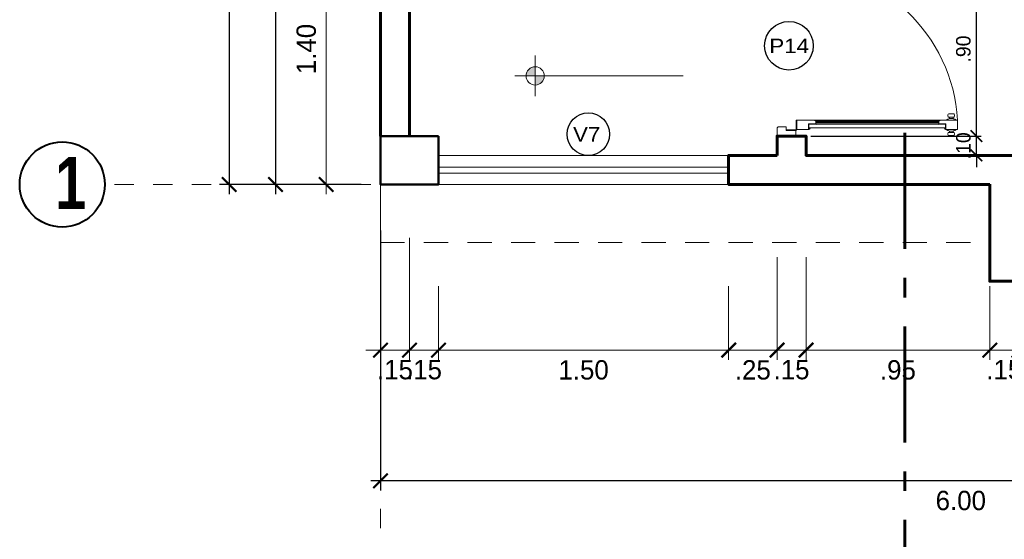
# Model space of a CAD drawing. Header units: metres. Extents: x -13 to 533, y -25 to 219.
# Tile 60 of 99: x 58.64 to 63.73, y -1.83 to 0.85. Entities that reach past the tile are written whole.
import ezdxf

# ---------------------------------------------------------------- set-up
doc = ezdxf.new("R2010")
doc.units = ezdxf.units.M
for name, pattern in [('ACAD_ISO03W100', [30, 12, -18]), ('ACAD_ISO10W100', [18, 12, -3, 0, -3]), ('DASHDOT', [1, 0.5, -0.25, 0, -0.25]), ('DASHED2', [0.375, 0.25, -0.125]), ('HIDDEN', [0.375, 0.25, -0.125])]:
    doc.linetypes.add(name, pattern=pattern)
for name, color, linetype, lineweight in [('COLUMNAS', 5, 'Continuous', 80), ('CORTES', 252, 'Continuous', 25), ('COTAS', 4, 'Continuous', 13), ('EJES', 251, 'Continuous', 20), ('NPT', 255, 'Continuous', 13), ('Pluma 0.2', 252, 'Continuous', 20), ('PLUMA 0.8', 1, 'Continuous', 60), ('Proyecciones', 252, 'DASHED2', 13), ('VANOS', 254, 'Continuous', 20)]:
    doc.layers.add(name, color=color, linetype=linetype, lineweight=lineweight)
doc.layers.add('PLUMA 0.05', color=7, linetype='Continuous', lineweight=5, true_color=0x9c9c9c)
doc.styles.add('joe1', font='impact.ttf')
doc.styles.add('STYLE1', font='arial.ttf', dxfattribs={"height": 0.3})
doc.styles.add('TEXTOCENT', font='GOTHIC.TTF')
doc.dimstyles.new('PLANTA50', dxfattribs={"dimscale": 0.5, "dimtxt": 0.2, "dimasz": 0.15, "dimexe": 0.1, "dimexo": 0.1, "dimgap": 0.1, "dimtad": 2, "dimzin": 7, "dimdsep": 46, "dimtxsty": 'TEXTOCENT', "dimblk": 'ARCHTICK', "dimcen": 0.2, "dimdle": 0.1, "dimclrd": 8, "dimclre": 8, "dimclrt": 256, "dimaunit": 1, "dimadec": 0, "dimazin": 0, "dimtfac": 1, "dimtix": 1, "dimtmove": 2, "dimatfit": 3, "dimldrblk": 'ARCHTICK', "dimfxl": 1, "dimtolj": 1, "dimtzin": 0, "dimarcsym": 0})

# ---------------------------------------------------------------- blocks, each defined once
blk = doc.blocks.new('_ARCHTICK')
at = {"color": 0, "linetype": 'ByBlock', "const_width": 0.15}
blk.add_lwpolyline([(-0.5, -0.5), (0.5, 0.5)], dxfattribs=at)
blk = doc.blocks.new('*D456')
at = {"layer": 'COTAS', "color": 8, "lineweight": -2, "transparency": 16777216}
for p, q in [((59.7273, 20.05), (59.7273, -0.05)), ((60.4591, 20), (59.6773, 20)), ((60.4091, 0), (59.6773, 0))]:
    blk.add_line(p, q, dxfattribs=at)
at = {"layer": 'Defpoints', "color": 0, "lineweight": 5, "transparency": 16777216}
for p in [(60.5091, 20), (59.7273, 0), (60.4591, 0)]:
    blk.add_point(p, dxfattribs=at)
at = {"layer": 'COTAS', "color": 8, "lineweight": -2, "transparency": 16777216, "xscale": 0.075, "yscale": 0.075, "zscale": 0.075}
for p, rotation in [((59.7273, 20), 90), ((59.7273, 0), 270)]:
    blk.add_blockref('_ARCHTICK', p, dxfattribs=dict(at, rotation=rotation))
at = {"layer": 'COTAS', "transparency": 16777216, "insert": (59.6248, 10), "char_height": 0.1, "attachment_point": 5, "rotation": 90, "style": 'TEXTOCENT'}
blk.add_mtext('\\A1;20.00', dxfattribs=at)
blk = doc.blocks.new('A$C7ABB6997')
at = {"layer": 'EJES', "color": 250, "linetype": 'DASHDOT', "ltscale": 0.01}
blk.add_line((0.22, 0.6), (0.22, 2.75), dxfattribs=at)
at = {"layer": 'EJES', "color": 250, "lineweight": 40}
blk.add_circle((0.22, 2.97), 0.22, dxfattribs=at)
blk = doc.blocks.new('*D457')
at = {"layer": 'COTAS', "color": 8, "lineweight": -2, "transparency": 16777216}
for p, q in [((59.967, 3.625), (59.967, -0.05)), ((60.1783, 3.575), (59.917, 3.575)), ((60.4091, 0), (59.917, 0))]:
    blk.add_line(p, q, dxfattribs=at)
at = {"layer": 'Defpoints', "color": 0, "lineweight": 5, "transparency": 16777216}
for p in [(60.2283, 3.575), (59.967, 0), (60.4591, 0)]:
    blk.add_point(p, dxfattribs=at)
at = {"layer": 'COTAS', "color": 8, "lineweight": -2, "transparency": 16777216, "xscale": 0.075, "yscale": 0.075, "zscale": 0.075}
for p, rotation in [((59.967, 3.575), 90), ((59.967, 0), 270)]:
    blk.add_blockref('_ARCHTICK', p, dxfattribs=dict(at, rotation=rotation))
at = {"layer": 'COTAS', "transparency": 16777216, "insert": (59.8645, 1.7875), "char_height": 0.1, "attachment_point": 5, "rotation": 90, "style": 'TEXTOCENT'}
blk.add_mtext('\\A1;3.58', dxfattribs=at)
blk = doc.blocks.new('*D461')
at = {"layer": 'COTAS', "color": 8, "lineweight": -2, "transparency": 16777216}
for p, q in [((60.5091, -0.2376), (60.5091, -1.581)), ((66.5091, -0.2376), (66.5091, -1.581)), ((66.5591, -1.531), (60.4591, -1.531))]:
    blk.add_line(p, q, dxfattribs=at)
at = {"layer": 'Defpoints', "color": 0, "lineweight": 5, "transparency": 16777216}
for p in [(60.5091, -0.1876), (66.5091, -0.1876), (60.5091, -1.531)]:
    blk.add_point(p, dxfattribs=at)
at = {"layer": 'COTAS', "color": 8, "lineweight": -2, "transparency": 16777216, "xscale": 0.075, "yscale": 0.075, "zscale": 0.075, "rotation": 180}
blk.add_blockref('_ARCHTICK', (60.5091, -1.531), dxfattribs=at)
at = {"layer": 'COTAS', "color": 8, "lineweight": -2, "transparency": 16777216, "xscale": 0.075, "yscale": 0.075, "zscale": 0.075}
blk.add_blockref('_ARCHTICK', (66.5091, -1.531), dxfattribs=at)
at = {"layer": 'COTAS', "transparency": 16777216, "insert": (63.5091, -1.6335), "char_height": 0.1, "attachment_point": 5, "style": 'TEXTOCENT'}
blk.add_mtext('\\A1;6.00', dxfattribs=at)
blk = doc.blocks.new('A$C387263C3')
at = {"layer": 'PLUMA 0.05', "lineweight": 9}
blk.add_arc((0.0378, 0.108), 0.9309, 0, 86.6744, dxfattribs=at)
at = {"layer": 'Pluma 0.2', "lineweight": 9}
for p, q in [((0.0216, 1.018), (0.0123, 1.0203)), ((0.0216, 1.018), (0.0123, 1.0203)), ((0.0216, 0.9835), (0.0216, 1.018)), ((0.0216, 0.9835), (0.0216, 1.018)), ((0.0334, 1.027), (0.0378, 1.027)), ((0.0334, 1.027), (0.0378, 1.027)), ((0.0918, 1.0373), (0.0378, 1.0373)), ((0.0378, 1.0373), (0.0918, 1.0373)), ((0.0378, 0.9705), (0.0378, 1.0373)), ((0.0918, 1.0373), (0.0378, 1.0373)), ((0.0378, 1.0373), (0.0918, 1.0373)), ((0.0378, 0.9705), (0.0378, 1.0373)), ((0.0918, 0.9362), (0.0918, 1.0373)), ((0.0918, 0.9362), (0.0918, 1.0373)), ((0.0962, 1.027), (0.0918, 1.027)), ((0.0962, 1.027), (0.0918, 1.027)), ((0.108, 1.018), (0.1192, 1.0203)), ((0.108, 1.018), (0.1192, 1.0203)), ((0.108, 0.9835), (0.108, 1.018)), ((0.108, 0.9835), (0.108, 1.018)), ((0.0005, 0.997), (0.0005, 1.0044)), ((0.0005, 1.0044), (0.0035, 1.0044)), ((0.0005, 0.997), (0.0005, 1.0044)), ((0.0005, 1.0044), (0.0035, 1.0044)), ((0.0035, 0.997), (0.0005, 0.997)), ((0.0035, 0.997), (0.0005, 0.997)), ((0.0035, 0.9893), (0.0035, 1.0121)), ((0.0035, 0.9893), (0.0035, 1.0121)), ((0.0035, 1.0044), (0.0035, 0.997)), ((0.0035, 1.0044), (0.0035, 0.997)), ((0.0216, 0.9835), (0.0123, 0.9812)), ((0.0216, 0.9835), (0.0123, 0.9812)), ((0.0216, 1.0109), (0.0277, 1.0109)), ((0.0216, 1.0109), (0.0277, 1.0109)), ((0.0216, 0.9906), (0.0277, 0.9906)), ((0.0216, 0.9906), (0.0277, 0.9906)), ((0.0277, 0.9906), (0.0277, 1.0109)), ((0.0277, 0.9906), (0.0277, 1.0109)), ((0.0334, 0.9744), (0.0378, 0.9744)), ((0.0334, 0.9744), (0.0378, 0.9744)), ((0.0706, 0.9705), (0.0378, 0.9705)), ((0.0706, 0.9705), (0.0378, 0.9705)), ((0.0447, 0.9683), (0.0378, 0.9683)), ((0.0447, 0.9683), (0.0378, 0.9683)), ((0.0447, 0.9614), (0.0447, 0.9683)), ((0.0447, 0.9614), (0.0447, 0.9683)), ((0.0468, 0.9683), (0.0684, 0.9683)), ((0.0684, 0.9683), (0.0468, 0.9683)), ((0.0468, 0.5394), (0.0468, 0.9683)), ((0.0468, 0.514), (0.0468, 0.9683)), ((0.0468, 0.9683), (0.0684, 0.9683)), ((0.0684, 0.9683), (0.0468, 0.9683)), ((0.0468, 0.5394), (0.0468, 0.9683)), ((0.0468, 0.514), (0.0468, 0.9683)), ((0.0684, 0.9293), (0.0684, 0.9683)), ((0.0684, 0.9293), (0.0684, 0.9683)), ((0.0706, 0.9293), (0.0706, 0.9705)), ((0.0706, 0.9293), (0.0706, 0.9705)), ((0.0962, 0.9744), (0.0918, 0.9744)), ((0.0962, 0.9744), (0.0918, 0.9744)), ((0.108, 1.0109), (0.1019, 1.0109)), ((0.1019, 0.9906), (0.1019, 1.0109)), ((0.108, 1.0109), (0.1019, 1.0109)), ((0.1019, 0.9906), (0.1019, 1.0109)), ((0.108, 0.9906), (0.1019, 0.9906)), ((0.108, 0.9906), (0.1019, 0.9906)), ((0.108, 0.9835), (0.1192, 0.9812)), ((0.108, 0.9835), (0.1192, 0.9812)), ((0.128, 0.9893), (0.128, 1.0121)), ((0.128, 0.9893), (0.128, 1.0121)), ((0.0684, 0.9293), (0.0676, 0.9285)), ((0.0684, 0.9293), (0.0676, 0.9285)), ((0.0684, 0.9276), (0.0676, 0.9285)), ((0.0684, 0.9276), (0.0676, 0.9285)), ((0.0684, 0.5394), (0.0684, 0.9276)), ((0.0684, 0.514), (0.0684, 0.9276)), ((0.0684, 0.5394), (0.0684, 0.9276)), ((0.0684, 0.514), (0.0684, 0.9276)), ((0.0849, 0.9293), (0.0706, 0.9293)), ((0.0849, 0.9293), (0.0706, 0.9293)), ((0.0754, 0.2225), (0.0754, 0.9293)), ((0.0754, 0.2225), (0.0754, 0.9293)), ((0.0818, 0.2225), (0.0818, 0.9293)), ((0.0818, 0.2225), (0.0818, 0.9293)), ((0.0849, 0.9293), (0.0918, 0.9362)), ((0.0849, 0.9293), (0.0918, 0.9362)), ((0.0882, 0.2193), (0.0882, 0.9325)), ((0.0882, 0.2193), (0.0882, 0.9325)), ((0.09, 0.2174), (0.09, 0.9344)), ((0.09, 0.2174), (0.09, 0.9344)), ((0.0918, 0.2156), (0.0918, 0.9362)), ((0.0918, 0.2156), (0.0918, 0.9362)), ((0.0468, 0.5394), (0.0468, 0.1835)), ((0.0468, 0.5394), (0.0468, 0.1835)), ((0.0468, 0.514), (0.0468, 0.1835)), ((0.0468, 0.514), (0.0468, 0.1835)), ((0.0684, 0.5394), (0.0684, 0.2242)), ((0.0684, 0.5394), (0.0684, 0.2242)), ((0.0684, 0.514), (0.0684, 0.2242)), ((0.0684, 0.514), (0.0684, 0.2242)), ((0.0447, 0.1835), (0.0378, 0.1835)), ((0.0447, 0.1835), (0.0378, 0.1835)), ((0.0378, 0.1813), (0.0378, 0.1145)), ((0.0706, 0.1813), (0.0378, 0.1813)), ((0.0378, 0.1813), (0.0378, 0.1145)), ((0.0706, 0.1813), (0.0378, 0.1813)), ((0.0447, 0.1904), (0.0447, 0.1835)), ((0.0447, 0.1904), (0.0447, 0.1835)), ((0.0468, 0.1835), (0.0684, 0.1835)), ((0.0684, 0.1835), (0.0468, 0.1835)), ((0.0468, 0.1835), (0.0684, 0.1835)), ((0.0684, 0.1835), (0.0468, 0.1835)), ((0.0684, 0.2242), (0.0676, 0.2233)), ((0.0684, 0.2242), (0.0676, 0.2233)), ((0.0684, 0.2225), (0.0676, 0.2233)), ((0.0684, 0.2225), (0.0676, 0.2233)), ((0.0684, 0.2225), (0.0684, 0.1835)), ((0.0684, 0.2225), (0.0684, 0.1835)), ((0.0706, 0.2225), (0.0706, 0.1813)), ((0.0849, 0.2225), (0.0706, 0.2225)), ((0.0706, 0.2225), (0.0706, 0.1813)), ((0.0849, 0.2225), (0.0706, 0.2225)), ((0.0849, 0.2225), (0.0918, 0.2156)), ((0.0849, 0.2225), (0.0918, 0.2156)), ((0.0918, 0.2156), (0.0918, 0.1145)), ((0.0918, 0.2156), (0.0918, 0.1145)), ((0.0918, 0.1145), (0.0378, 0.1145)), ((0.0378, 0.1145), (0.0918, 0.1145)), ((0.0918, 0.1145), (0.0378, 0.1145)), ((0.0378, 0.1145), (0.0918, 0.1145)), ((0, 0), (0, 0.108)), ((0, 0.108), (0.0313, 0.108)), ((0, 0), (0, 0.108)), ((0, 0.108), (0.0313, 0.108)), ((0.0313, 0.0518), (0.0313, 0.108)), ((0.0313, 0.0518), (0.0313, 0.108)), ((0.0335, 0.054), (0.0335, 0.108)), ((0.0335, 0.108), (0.0356, 0.108)), ((0.0335, 0.054), (0.0335, 0.108)), ((0.0335, 0.108), (0.0356, 0.108)), ((0.0356, 0.054), (0.0356, 0.108)), ((0.0356, 0.054), (0.0356, 0.108)), ((0.0378, 0.1102), (0.0378, 0.1123)), ((0.0918, 0.1123), (0.0378, 0.1123)), ((0.0378, 0.1102), (0.0378, 0.1123)), ((0.0918, 0.1123), (0.0378, 0.1123)), ((0.0378, 0.1102), (0.0918, 0.1102)), ((0.0378, 0.1102), (0.0918, 0.1102)), ((0.0918, 0.1123), (0.0918, 0.1102)), ((0.0918, 0.1123), (0.0918, 0.1102)), ((0.9687, 0.0518), (0.9687, 0.108)), ((1, 0.108), (0.9687, 0.108)), ((0.9687, 0.0518), (0.9687, 0.108)), ((1, 0.108), (0.9687, 0.108)), ((1, 0), (1, 0.108)), ((1, 0), (1, 0.108)), ((0, 0), (0.0471, 0)), ((0, 0), (0.0471, 0)), ((0.0313, 0.0518), (0.054, 0.0518)), ((0.0313, 0.0518), (0.054, 0.0518)), ((0.0356, 0.054), (0.0335, 0.054)), ((0.0356, 0.054), (0.0335, 0.054)), ((0.0471, 0), (0.054, 0.0069)), ((0.0471, 0), (0.054, 0.0069)), ((0.054, 0.0069), (0.054, 0.0518)), ((0.054, 0.0069), (0.054, 0.0518)), ((0.9687, 0.0518), (0.946, 0.0518)), ((0.946, 0.0069), (0.946, 0.0518)), ((0.9687, 0.0518), (0.946, 0.0518)), ((0.946, 0.0069), (0.946, 0.0518)), ((0.9529, 0), (0.946, 0.0069)), ((0.9529, 0), (0.946, 0.0069)), ((1, 0), (0.9529, 0)), ((1, 0), (0.9529, 0))]:
    blk.add_line(p, q, dxfattribs=at)
for centre, major_axis, ratio, start_param, end_param in [((0.0116, 1.0121), (0.00575, 0.00575), 1, 0.703792, 2.356194), ((0.0116, 1.0121), (0.00575, 0.00575), 1, 0.703792, 2.356194), ((0.0078, 1.0271), (0.0182, 0.0182), 1, -1.468973, -0.787147), ((0.0078, 1.0271), (0.0182, 0.0182), 1, -1.468973, -0.787147), ((0.1218, 1.0271), (0.0182, -0.0182), 1, 3.92874, 4.610566), ((0.1218, 1.0271), (0.0182, -0.0182), 1, 3.92874, 4.610566), ((0.1198, 1.0121), (0.00575, 0.00575), 1, -0.785398, 0.867005), ((0.1198, 1.0121), (0.00575, 0.00575), 1, -0.785398, 0.867005), ((0.0116, 0.9893), (0.00575, -0.00575), 1, 3.926991, 5.579394), ((0.0116, 0.9893), (0.00575, -0.00575), 1, 3.926991, 5.579394), ((0.0078, 0.9744), (0.0182, -0.0182), 1, 0.787147, 1.468973), ((0.0078, 0.9744), (0.0182, -0.0182), 1, 0.787147, 1.468973), ((0.0447, 0.9683), (0.00485, -0.00485), 1, 3.926991, 5.497787), ((0.0447, 0.9683), (0.00485, -0.00485), 1, 3.926991, 5.497787), ((0.1218, 0.9744), (0.0182, 0.0182), 1, 1.672619, 2.354445), ((0.1218, 0.9744), (0.0182, 0.0182), 1, 1.672619, 2.354445), ((0.1198, 0.9893), (0.00575, -0.00575), 1, 5.41618, 7.068584), ((0.1198, 0.9893), (0.00575, -0.00575), 1, 5.41618, 7.068584), ((0.0447, 0.1835), (0.00485, 0.00485), 1, 0.785398, 2.356194), ((0.0447, 0.1835), (0.00485, 0.00485), 1, 0.785398, 2.356194), ((0.0356, 0.1102), (0.00153, 0.00153), 0.999998, 2.531896, 8.815081), ((0.0356, 0.1102), (0.00153, 0.00153), 0.999998, 2.531896, 8.815081)]:
    blk.add_ellipse(centre, major_axis=major_axis, ratio=ratio, start_param=start_param, end_param=end_param, dxfattribs=at)
blk = doc.blocks.new('*D471')
at = {"layer": 'COTAS', "color": 251, "linetype": 'Continuous', "lineweight": 5, "transparency": 16777216}
for p, q in [((60.2283, 1.45), (60.2283, -0.05)), ((60.6091, 1.4), (60.1783, 1.4)), ((60.4592, 0), (60.1783, 0))]:
    blk.add_line(p, q, dxfattribs=at)
at = {"layer": 'Defpoints', "color": 0, "linetype": 'Continuous', "lineweight": 5, "transparency": 16777216}
for p in [(60.6591, 1.4), (60.2283, 0), (60.5092, 0)]:
    blk.add_point(p, dxfattribs=at)
at = {"layer": 'COTAS', "color": 251, "linetype": 'Continuous', "lineweight": 5, "transparency": 16777216, "xscale": 0.075, "yscale": 0.075, "zscale": 0.075}
for p, rotation in [((60.2283, 1.4), 90), ((60.2283, 0), 270)]:
    blk.add_blockref('_ARCHTICK', p, dxfattribs=dict(at, rotation=rotation))
at = {"layer": 'COTAS', "linetype": 'Continuous', "lineweight": 5, "transparency": 16777216, "insert": (60.1258, 0.7), "char_height": 0.1, "attachment_point": 5, "rotation": 90, "style": 'TEXTOCENT'}
blk.add_mtext('\\A1;1.40', dxfattribs=at)
blk = doc.blocks.new('*D474')
at = {"layer": 'COTAS', "color": 251, "linetype": 'Continuous', "lineweight": -2, "transparency": 16777216}
for p, q in [((63.5901, 0.25), (63.5901, 0.31)), ((62.7341, 0.25), (63.6151, 0.25)), ((63.5901, 0.15), (63.5901, 0.25)), ((62.7341, 0.15), (63.6151, 0.15)), ((63.5901, 0.15), (63.5901, 0.09))]:
    blk.add_line(p, q, dxfattribs=at)
at = {"layer": 'Defpoints', "color": 0, "linetype": 'Continuous', "lineweight": 5, "transparency": 16777216}
for p in [(62.7091, 0.25), (63.5901, 0.25), (62.7091, 0.15)]:
    blk.add_point(p, dxfattribs=at)
at = {"layer": 'COTAS', "color": 251, "linetype": 'Continuous', "lineweight": -2, "transparency": 16777216, "xscale": 0.06, "yscale": 0.06, "zscale": 0.06}
for p, rotation in [((63.5901, 0.25), 270), ((63.5901, 0.15), 90)]:
    blk.add_blockref('_ARCHTICK', p, dxfattribs=dict(at, rotation=rotation))
at = {"layer": 'COTAS', "color": 2, "linetype": 'Continuous', "lineweight": 5, "transparency": 16777216, "insert": (63.5226, 0.2), "char_height": 0.075, "attachment_point": 5, "rotation": 90}
blk.add_mtext('\\A1;.10', dxfattribs=at)
blk = doc.blocks.new('*D475')
at = {"layer": 'COTAS', "color": 251, "linetype": 'Continuous', "lineweight": -2, "transparency": 16777216}
for p, q in [((63.5901, 0.2), (63.5901, 1.2)), ((62.7341, 1.15), (63.6151, 1.15)), ((62.7341, 0.25), (63.6151, 0.25))]:
    blk.add_line(p, q, dxfattribs=at)
at = {"layer": 'Defpoints', "color": 0, "linetype": 'Continuous', "lineweight": 5, "transparency": 16777216}
for p in [(62.7091, 1.15), (63.5901, 1.15), (62.7091, 0.25)]:
    blk.add_point(p, dxfattribs=at)
at = {"layer": 'COTAS', "color": 251, "linetype": 'Continuous', "lineweight": -2, "transparency": 16777216, "xscale": 0.06, "yscale": 0.06, "zscale": 0.06}
for p, rotation in [((63.5901, 1.15), 90), ((63.5901, 0.25), 270)]:
    blk.add_blockref('_ARCHTICK', p, dxfattribs=dict(at, rotation=rotation))
at = {"layer": 'COTAS', "color": 2, "linetype": 'Continuous', "lineweight": 5, "transparency": 16777216, "insert": (63.5226, 0.7), "char_height": 0.075, "attachment_point": 5, "rotation": 90}
blk.add_mtext('\\A1;.90', dxfattribs=at)
blk = doc.blocks.new('*D478')
at = {"layer": 'COTAS', "color": 251, "linetype": 'Continuous', "lineweight": 5, "transparency": 16777216}
for p, q in [((60.6592, -0.2752), (60.6592, -0.906)), ((60.5091, -0.5252), (60.5091, -0.906)), ((60.5091, -0.856), (60.4341, -0.856)), ((60.5091, -0.856), (60.6592, -0.856)), ((60.6592, -0.856), (60.7342, -0.856))]:
    blk.add_line(p, q, dxfattribs=at)
at = {"layer": 'Defpoints', "color": 0, "linetype": 'Continuous', "lineweight": 5, "transparency": 16777216}
for p in [(60.6592, -0.2252), (60.5091, -0.4752), (60.6592, -0.856)]:
    blk.add_point(p, dxfattribs=at)
at = {"layer": 'COTAS', "color": 251, "linetype": 'Continuous', "lineweight": 5, "transparency": 16777216, "xscale": 0.075, "yscale": 0.075, "zscale": 0.075}
blk.add_blockref('_ARCHTICK', (60.5091, -0.856), dxfattribs=at)
at = {"layer": 'COTAS', "color": 251, "linetype": 'Continuous', "lineweight": 5, "transparency": 16777216, "xscale": 0.075, "yscale": 0.075, "zscale": 0.075, "rotation": 180}
blk.add_blockref('_ARCHTICK', (60.6592, -0.856), dxfattribs=at)
at = {"layer": 'COTAS', "linetype": 'Continuous', "lineweight": 5, "transparency": 16777216, "insert": (60.5841, -0.9573), "char_height": 0.1, "attachment_point": 5, "style": 'TEXTOCENT'}
blk.add_mtext('\\A1;.15', dxfattribs=at)
blk = doc.blocks.new('*D479')
at = {"layer": 'COTAS', "color": 251, "linetype": 'Continuous', "lineweight": 5, "transparency": 16777216}
for p, q in [((60.6592, -0.2752), (60.6592, -0.906)), ((60.8091, -0.525), (60.8091, -0.906)), ((60.6592, -0.856), (60.5842, -0.856)), ((60.6592, -0.856), (60.8091, -0.856)), ((60.8091, -0.856), (60.8841, -0.856))]:
    blk.add_line(p, q, dxfattribs=at)
at = {"layer": 'Defpoints', "color": 0, "linetype": 'Continuous', "lineweight": 5, "transparency": 16777216}
for p in [(60.6592, -0.2252), (60.8091, -0.475), (60.8091, -0.856)]:
    blk.add_point(p, dxfattribs=at)
at = {"layer": 'COTAS', "color": 251, "linetype": 'Continuous', "lineweight": 5, "transparency": 16777216, "xscale": 0.075, "yscale": 0.075, "zscale": 0.075}
blk.add_blockref('_ARCHTICK', (60.6592, -0.856), dxfattribs=at)
at = {"layer": 'COTAS', "color": 251, "linetype": 'Continuous', "lineweight": 5, "transparency": 16777216, "xscale": 0.075, "yscale": 0.075, "zscale": 0.075, "rotation": 180}
blk.add_blockref('_ARCHTICK', (60.8091, -0.856), dxfattribs=at)
at = {"layer": 'COTAS', "linetype": 'Continuous', "lineweight": 5, "transparency": 16777216, "insert": (60.7341, -0.9573), "char_height": 0.1, "attachment_point": 5, "style": 'TEXTOCENT'}
blk.add_mtext('\\A1;.15', dxfattribs=at)
blk = doc.blocks.new('*D480')
at = {"layer": 'COTAS', "color": 251, "linetype": 'Continuous', "lineweight": 5, "transparency": 16777216}
for p, q in [((60.8091, -0.525), (60.8091, -0.906)), ((62.3091, -0.5252), (62.3091, -0.906)), ((60.7591, -0.856), (62.3591, -0.856))]:
    blk.add_line(p, q, dxfattribs=at)
at = {"layer": 'Defpoints', "color": 0, "linetype": 'Continuous', "lineweight": 5, "transparency": 16777216}
for p in [(60.8091, -0.475), (62.3091, -0.4752), (62.3091, -0.856)]:
    blk.add_point(p, dxfattribs=at)
at = {"layer": 'COTAS', "color": 251, "linetype": 'Continuous', "lineweight": 5, "transparency": 16777216, "xscale": 0.075, "yscale": 0.075, "zscale": 0.075, "rotation": 180}
blk.add_blockref('_ARCHTICK', (60.8091, -0.856), dxfattribs=at)
at = {"layer": 'COTAS', "color": 251, "linetype": 'Continuous', "lineweight": 5, "transparency": 16777216, "xscale": 0.075, "yscale": 0.075, "zscale": 0.075}
blk.add_blockref('_ARCHTICK', (62.3091, -0.856), dxfattribs=at)
at = {"layer": 'COTAS', "linetype": 'Continuous', "lineweight": 5, "transparency": 16777216, "insert": (61.5591, -0.9585), "char_height": 0.1, "attachment_point": 5, "style": 'TEXTOCENT'}
blk.add_mtext('\\A1;1.50', dxfattribs=at)
blk = doc.blocks.new('*D481')
at = {"layer": 'COTAS', "color": 251, "linetype": 'Continuous', "lineweight": 5, "transparency": 16777216}
for p, q in [((62.5591, -0.3752), (62.5591, -0.906)), ((62.3091, -0.5252), (62.3091, -0.906)), ((62.3091, -0.856), (62.2341, -0.856)), ((62.3091, -0.856), (62.5591, -0.856)), ((62.5591, -0.856), (62.6341, -0.856))]:
    blk.add_line(p, q, dxfattribs=at)
at = {"layer": 'Defpoints', "color": 0, "linetype": 'Continuous', "lineweight": 5, "transparency": 16777216}
for p in [(62.5591, -0.3252), (62.3091, -0.4752), (62.5591, -0.856)]:
    blk.add_point(p, dxfattribs=at)
at = {"layer": 'COTAS', "color": 251, "linetype": 'Continuous', "lineweight": 5, "transparency": 16777216, "xscale": 0.075, "yscale": 0.075, "zscale": 0.075}
blk.add_blockref('_ARCHTICK', (62.3091, -0.856), dxfattribs=at)
at = {"layer": 'COTAS', "color": 251, "linetype": 'Continuous', "lineweight": 5, "transparency": 16777216, "xscale": 0.075, "yscale": 0.075, "zscale": 0.075, "rotation": 180}
blk.add_blockref('_ARCHTICK', (62.5591, -0.856), dxfattribs=at)
at = {"layer": 'COTAS', "linetype": 'Continuous', "lineweight": 5, "transparency": 16777216, "insert": (62.4341, -0.9585), "char_height": 0.1, "attachment_point": 5, "style": 'TEXTOCENT'}
blk.add_mtext('\\A1;.25', dxfattribs=at)
blk = doc.blocks.new('*D482')
at = {"layer": 'COTAS', "color": 251, "linetype": 'Continuous', "lineweight": 5, "transparency": 16777216}
for p, q in [((62.5591, -0.3752), (62.5591, -0.906)), ((62.7091, -0.3752), (62.7091, -0.906)), ((62.5591, -0.856), (62.4841, -0.856)), ((62.5591, -0.856), (62.7091, -0.856)), ((62.7091, -0.856), (62.7841, -0.856))]:
    blk.add_line(p, q, dxfattribs=at)
at = {"layer": 'Defpoints', "color": 0, "linetype": 'Continuous', "lineweight": 5, "transparency": 16777216}
for p in [(62.5591, -0.3252), (62.7091, -0.3252), (62.7091, -0.856)]:
    blk.add_point(p, dxfattribs=at)
at = {"layer": 'COTAS', "color": 251, "linetype": 'Continuous', "lineweight": 5, "transparency": 16777216, "xscale": 0.075, "yscale": 0.075, "zscale": 0.075}
blk.add_blockref('_ARCHTICK', (62.5591, -0.856), dxfattribs=at)
at = {"layer": 'COTAS', "color": 251, "linetype": 'Continuous', "lineweight": 5, "transparency": 16777216, "xscale": 0.075, "yscale": 0.075, "zscale": 0.075, "rotation": 180}
blk.add_blockref('_ARCHTICK', (62.7091, -0.856), dxfattribs=at)
at = {"layer": 'COTAS', "linetype": 'Continuous', "lineweight": 5, "transparency": 16777216, "insert": (62.6341, -0.9573), "char_height": 0.1, "attachment_point": 5, "style": 'TEXTOCENT'}
blk.add_mtext('\\A1;.15', dxfattribs=at)
blk = doc.blocks.new('nivel')
at = {"layer": 'NPT', "ltscale": 2}
h = blk.add_hatch(color=256, dxfattribs=at)
h.paths.add_polyline_path([(0, 0.0392, 0.413106), (-0.0394, 0), (0, 0)])
h.paths.add_polyline_path([(0.0394, -0.0001, 0.000946), (0.0394, 0), (0, 0), (0, -0.0395, 0.414214)])
for points in [[(0, 0.088), (0, -0.088)], [(-0.0872, 0), (0.6377, 0)]]:
    blk.add_lwpolyline(points, dxfattribs=at)
blk.add_circle((0, -0.0001), 0.0394, dxfattribs=at)
blk = doc.blocks.new('*D591')
at = {"layer": 'COTAS', "color": 251, "linetype": 'Continuous', "lineweight": 5, "transparency": 16777216}
for p, q in [((62.7091, -0.5252), (62.7091, -0.906)), ((63.659, -0.5252), (63.659, -0.906)), ((62.6591, -0.856), (63.709, -0.856))]:
    blk.add_line(p, q, dxfattribs=at)
at = {"layer": 'Defpoints', "color": 0, "linetype": 'Continuous', "lineweight": 5, "transparency": 16777216}
for p in [(62.7091, -0.4752), (63.659, -0.4752), (63.659, -0.856)]:
    blk.add_point(p, dxfattribs=at)
at = {"layer": 'COTAS', "color": 251, "linetype": 'Continuous', "lineweight": 5, "transparency": 16777216, "xscale": 0.075, "yscale": 0.075, "zscale": 0.075, "rotation": 180}
blk.add_blockref('_ARCHTICK', (62.7091, -0.856), dxfattribs=at)
at = {"layer": 'COTAS', "color": 251, "linetype": 'Continuous', "lineweight": 5, "transparency": 16777216, "xscale": 0.075, "yscale": 0.075, "zscale": 0.075}
blk.add_blockref('_ARCHTICK', (63.659, -0.856), dxfattribs=at)
at = {"layer": 'COTAS', "linetype": 'Continuous', "lineweight": 5, "transparency": 16777216, "insert": (63.1841, -0.9585), "char_height": 0.1, "attachment_point": 5, "style": 'TEXTOCENT'}
blk.add_mtext('\\A1;.95', dxfattribs=at)
blk = doc.blocks.new('*D592')
at = {"layer": 'COTAS', "color": 251, "linetype": 'Continuous', "lineweight": 5, "transparency": 16777216}
for p, q in [((63.809, -0.4), (63.809, -0.906)), ((63.659, -0.55), (63.659, -0.906)), ((63.659, -0.856), (63.584, -0.856)), ((63.659, -0.856), (63.809, -0.856)), ((63.809, -0.856), (63.884, -0.856))]:
    blk.add_line(p, q, dxfattribs=at)
at = {"layer": 'Defpoints', "color": 0, "linetype": 'Continuous', "lineweight": 5, "transparency": 16777216}
for p in [(63.809, -0.35), (63.659, -0.5), (63.809, -0.856)]:
    blk.add_point(p, dxfattribs=at)
at = {"layer": 'COTAS', "color": 251, "linetype": 'Continuous', "lineweight": 5, "transparency": 16777216, "xscale": 0.075, "yscale": 0.075, "zscale": 0.075}
blk.add_blockref('_ARCHTICK', (63.659, -0.856), dxfattribs=at)
at = {"layer": 'COTAS', "color": 251, "linetype": 'Continuous', "lineweight": 5, "transparency": 16777216, "xscale": 0.075, "yscale": 0.075, "zscale": 0.075, "rotation": 180}
blk.add_blockref('_ARCHTICK', (63.809, -0.856), dxfattribs=at)
at = {"layer": 'COTAS', "linetype": 'Continuous', "lineweight": 5, "transparency": 16777216, "insert": (63.734, -0.9573), "char_height": 0.1, "attachment_point": 5, "style": 'TEXTOCENT'}
blk.add_mtext('\\A1;.15', dxfattribs=at)

msp = doc.modelspace()

# ---------------------------------------------------------------- linework, layer by layer
at = {"linetype": 'Continuous'}
for centre, radius in [((62.6207, 0.7167), 0.1256), ((61.5837, 0.26), 0.11)]:
    msp.add_circle(centre, radius, dxfattribs=at)
at = {"layer": 'COLUMNAS', "linetype": 'Continuous', "lineweight": 50}
msp.add_lwpolyline([(60.8092, 0.25), (60.5092, 0.25), (60.5092, 0), (60.8092, 0)], close=True, dxfattribs=at)
at = {"layer": 'CORTES', "linetype": 'ACAD_ISO10W100', "lineweight": 60, "ltscale": 0.05}
msp.add_lwpolyline([(63.22, 0.2669), (63.22, -2.3734)], dxfattribs=at)
at = {"layer": 'Pluma 0.2', "color": 2, "linetype": 'HIDDEN', "lineweight": 5, "ltscale": 0.5}
msp.add_line((60.5091, -0.3), (60.5092, 0), dxfattribs=at)
at = {"layer": 'Pluma 0.2', "color": 0}
for points in [[(60.8091, 0.15), (62.3091, 0.15)], [(60.8091, 0), (62.3091, 0)]]:
    msp.add_lwpolyline(points, dxfattribs=at)
at = {"layer": 'Pluma 0.2', "color": 0, "linetype": 'Continuous', "lineweight": 5}
for points in [[(60.8091, 0.0891), (62.3091, 0.0891)], [(60.8091, 0.0591), (62.3091, 0.0591)]]:
    msp.add_lwpolyline(points, dxfattribs=at)
at = {"layer": 'Pluma 0.2', "color": 0, "linetype": 'HIDDEN', "lineweight": 5, "ltscale": 0.5}
msp.add_lwpolyline([(60.5091, -0.3), (63.659, -0.3)], dxfattribs=at)
at = {"layer": 'PLUMA 0.8'}
for p, q in [((60.5091, 3.45), (60.5092, 0.25)), ((60.6591, 3.45), (60.6592, 0.25)), ((63.659, 0.002), (63.659, 0.0018))]:
    msp.add_line(p, q, dxfattribs=at)
at = {"layer": 'PLUMA 0.8', "lineweight": 30}
msp.add_line((60.5091, 0), (63.659, 0.002), dxfattribs=at)
at = {"layer": 'PLUMA 0.8'}
for points in [[(63.809, 0.15), (62.7091, 0.15), (62.7091, 0.25), (62.5591, 0.25), (62.5591, 0.15)], [(62.5591, 0.15), (62.3091, 0.15), (62.3091, 0), (63.659, 0)], [(63.659, 0.002), (63.659, -0.5), (66.5091, -0.5), (66.5091, 0)]]:
    msp.add_lwpolyline(points, dxfattribs=at)

# ---------------------------------------------------------------- block references
at = {"layer": 'EJES', "ltscale": 0.5}
for p, rotation in [((61.8341, -0.22), 90.00000000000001), ((60.7291, 0.5242), 180)]:
    msp.add_blockref('A$C7ABB6997', p, dxfattribs=dict(at, rotation=rotation))
at = {"layer": 'Proyecciones', "linetype": 'ACAD_ISO03W100', "ltscale": 0.005, "xscale": 1.199999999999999, "yscale": 1.199999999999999, "zscale": 1.199999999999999}
msp.add_blockref('nivel', (61.3089, 0.5614), dxfattribs=at)
at = {"layer": 'VANOS', "xscale": -0.899999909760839, "yscale": 0.899999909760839, "zscale": 0.899999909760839, "rotation": 270}
msp.add_blockref('A$C387263C3', (62.5591, 0.25), dxfattribs=at)

# ---------------------------------------------------------------- texts
at = {"linetype": 'Continuous', "style": 'STYLE1', "width": 1.1}
for s, p in [('P14', (62.5193, 0.6787)), ('V7', (61.5047, 0.222))]:
    msp.add_text(s, height=0.075, dxfattribs=at).set_placement(p)
at = {"layer": 'EJES', "style": 'joe1'}
msp.add_text('1', height=0.2695, rotation=359.9993, dxfattribs=at).set_placement((58.8277, -0.127))

# ---------------------------------------------------------------- dimensions: what is measured, and where the dimension line sits
at = {"layer": 'COTAS'}
for base, p1, p2, angle, picture, middle in [((59.7273, 0), (60.5091, 20), (60.4591, 0), 90, '*D456', (59.6248, 10)), ((59.9669908, -0.0000001), (60.2283252, 3.5750001), (60.4591107, -0.0000001), 90, '*D457', (59.8644755, 1.7875)), ((60.5091, -1.531), (66.5091, -0.1876), (60.5091, -0.1876), 180, '*D461', (63.5091, -1.6335))]:
    dim = msp.add_linear_dim(base=base, p1=p1, p2=p2, angle=angle, dimstyle='PLANTA50', dxfattribs=at)
    dim.commit()
    dim.dimension.update_dxf_attribs({"geometry": picture, "text_midpoint": middle})
at = {"layer": 'COTAS', "color": 251, "linetype": 'Continuous', "lineweight": 5}
for base, p1, p2, angle, picture, middle in [((60.2283, 0), (60.6591, 1.4), (60.5092, 0), 90, '*D471', (60.1258, 0.7)), ((60.6592, -0.856), (60.5091, -0.4752), (60.6592, -0.2252), 180, '*D478', (60.5841, -0.9573)), ((60.8091, -0.856), (60.6592, -0.2252), (60.8091, -0.475), 180, '*D479', (60.7341, -0.9573)), ((62.5591, -0.856), (62.3091, -0.4752), (62.5591, -0.3252), 180, '*D481', (62.4341, -0.9585)), ((62.7091, -0.856), (62.5591, -0.3252), (62.7091, -0.3252), 180, '*D482', (62.6341, -0.9573)), ((62.3091, -0.856), (60.8091, -0.475), (62.3091, -0.4752), 180, '*D480', (61.5591, -0.9585))]:
    dim = msp.add_linear_dim(base=base, p1=p1, p2=p2, angle=angle, dimstyle='PLANTA50', override={"dimclrd": 251, "dimclre": 251, "dimlwd": 5, "dimlwe": 5}, dxfattribs=at)
    dim.commit()
    dim.dimension.update_dxf_attribs({"geometry": picture, "text_midpoint": middle})
at = {"layer": 'COTAS', "linetype": 'Continuous', "lineweight": 5}
for base, p1, p2, picture, middle in [((63.5901, 1.15), (62.7091, 0.25), (62.7091, 1.15), '*D475', (63.5226, 0.7)), ((63.5901, 0.25), (62.7091, 0.15), (62.7091, 0.25), '*D474', (63.5226, 0.2))]:
    dim = msp.add_linear_dim(base=base, p1=p1, p2=p2, angle=90, dimstyle='PLANTA50', override={"dimtxt": 0.15, "dimasz": 0.12, "dimexe": 0.05, "dimexo": 0.05, "dimgap": 0.06, "dimtad": 1, "dimtxsty": 'Standard', "dimclrd": 251, "dimclre": 251, "dimclrt": 2}, dxfattribs=at)
    dim.commit()
    dim.dimension.update_dxf_attribs({"geometry": picture, "text_midpoint": middle})
at = {"layer": 'COTAS', "color": 251, "linetype": 'Continuous', "lineweight": 5}
for base, p1, p2, picture, middle in [((63.809, -0.856), (63.659, -0.5), (63.809, -0.35), '*D592', (63.734, -0.9573)), ((63.659, -0.856), (62.7091, -0.4752), (63.659, -0.4752), '*D591', (63.1841, -0.9585))]:
    dim = msp.add_linear_dim(base=base, p1=p1, p2=p2, dimstyle='PLANTA50', override={"dimclrd": 251, "dimclre": 251, "dimlwd": 5, "dimlwe": 5}, dxfattribs=at)
    dim.commit()
    dim.dimension.update_dxf_attribs({"geometry": picture, "text_midpoint": middle})

doc.saveas('drawing.dxf')
